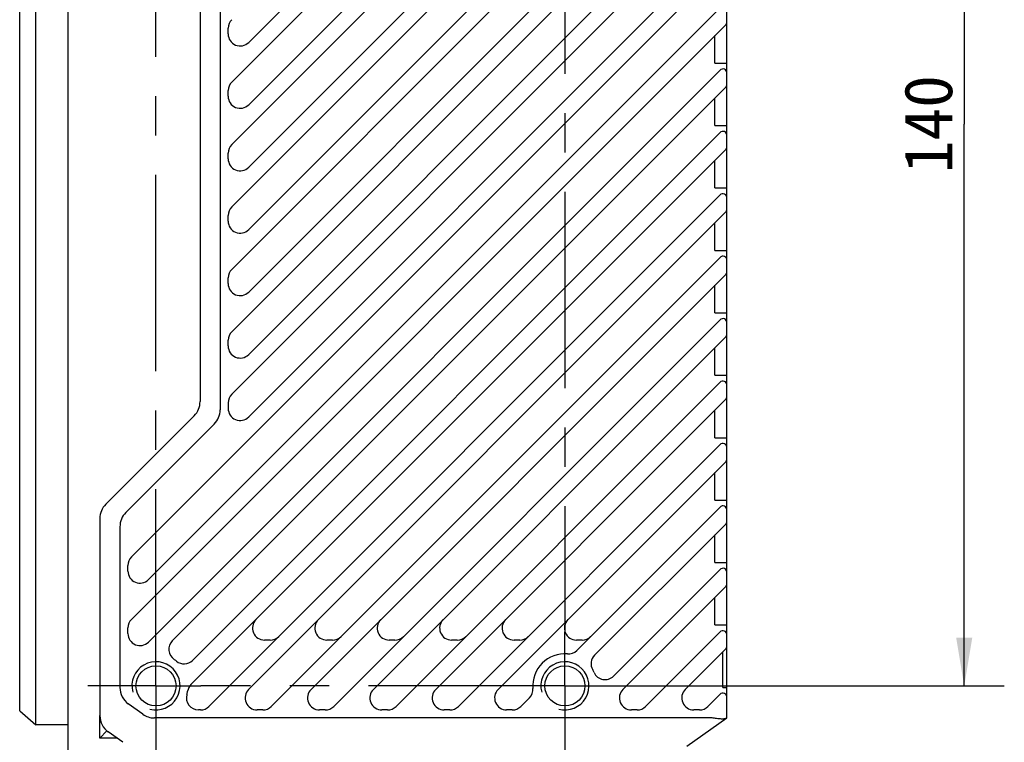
# Model space of a CAD drawing. Header units: millimetres. Extents: x 105 to 512, y 99 to 374.
# Tile 4 of 9: x 297 to 358, y 188 to 233. Entities that reach past the tile are written whole.
import ezdxf
from ezdxf.enums import TextEntityAlignment as Align

# ---------------------------------------------------------------- set-up
doc = ezdxf.new("R2010")
doc.units = ezdxf.units.MM
doc.header["$LTSCALE"] = 32.67
doc.linetypes.add('CENTER', pattern=[0.6, 0.375, -0.075, 0.075, -0.075])
doc.layers.get('0').update_dxf_attribs({"linetype": 'CONTINUOUS'})
for name, color, linetype in [('00_COMPONENTS', 7, 'CONTINUOUS'), ('07_ALL_HOLES', 7, 'CONTINUOUS'), ('51__DRAFT_DIMS', 7, 'CONTINUOUS')]:
    doc.layers.add(name, color=color, linetype=linetype)
doc.styles.get("Standard").update_dxf_attribs({"font": 'simfang.ttf'})
doc.dimstyles.new('DIMSTYLE_5', dxfattribs={"dimtxt": 3, "dimasz": 3, "dimexe": 2.5, "dimexo": 0.5, "dimgap": 0.75, "dimtad": 1, "dimlfac": 2, "dimdsep": 46, "dimtxsty": 'STANDARD', "dimblk": '_FILLED', "dimblk1": '_FILLED', "dimblk2": '_FILLED', "dimcen": 0.09, "dimclrt": 3, "dimazin": 2, "dimtp": 0.5, "dimtm": 0.5, "dimtfac": 1, "dimtofl": 0, "dimtmove": 0, "dimatfit": 3, "dimldrblk": '_FILLED', "dimfxl": 1, "dimtolj": 1, "dimarcsym": 0})

# ---------------------------------------------------------------- blocks, each defined once
blk = doc.blocks.new('_FILLED')
at = {"color": 0, "linetype": 'ByBlock'}
blk.add_solid([(0, 0), (-1, 0.167), (-1, -0.167)], dxfattribs=at)
blk = doc.blocks.new('*D9')
at = {"layer": '51__DRAFT_DIMS', "color": 4}
for p, q in [((331.371, 261.765), (358.273, 261.765)), ((355.773, 261.765), (355.773, 226.765)), ((355.773, 191.765), (355.773, 226.765)), ((331.371, 191.765), (358.273, 191.765))]:
    blk.add_line(p, q, dxfattribs=at)
at = {"layer": '51__DRAFT_DIMS', "color": 4, "xscale": 3, "yscale": 3, "zscale": 3}
for p, rotation in [((355.773, 261.765), 90), ((355.773, 191.765), 270)]:
    blk.add_blockref('_FILLED', p, dxfattribs=dict(at, rotation=rotation))
at = {"layer": '51__DRAFT_DIMS', "color": 3}
blk.add_text('140', height=3, rotation=90, dxfattribs=at).set_placement((355.023, 226.765), align=Align.CENTER)

msp = doc.modelspace()

# ---------------------------------------------------------------- linework, layer by layer
at = {"layer": '00_COMPONENTS', "color": 7}
for p, q in [((299.8708, 348.8811), (299.8708, 104.6483)), ((297.8708, 189.3413), (297.8708, 264.1837)), ((340.9708, 189.7647), (340.9708, 263.7647)), ((296.8708, 190.2073), (296.8708, 263.3177)), ((311.1512, 231.8637), (340.5441, 261.2566)), ((310.0905, 229.3879), (340.8976, 260.195)), ((311.1512, 227.9737), (340.5441, 257.3666)), ((310.0905, 225.4979), (340.8976, 256.305)), ((311.1512, 224.0837), (340.5441, 253.4766)), ((310.0905, 221.6079), (340.8976, 252.415)), ((311.1512, 220.1937), (340.5441, 249.5866)), ((310.0905, 217.7179), (340.8976, 248.525)), ((311.1512, 216.3037), (340.5441, 245.6966)), ((309.3708, 244.5647), (309.3708, 208.9647)), ((310.0905, 213.8279), (340.8976, 244.635)), ((308.1208, 244.0469), (308.1208, 209.4825)), ((311.1512, 212.4137), (340.5441, 241.8066)), ((310.0905, 209.9379), (340.8976, 240.745)), ((311.1512, 208.5237), (340.5441, 237.9166)), ((303.8405, 199.7979), (340.8976, 236.855)), ((304.9012, 198.3837), (340.5441, 234.0266)), ((303.8405, 195.9079), (340.8976, 232.965)), ((309.8708, 232.394), (309.8708, 232.7476)), ((340.2208, 230.5707), (340.2208, 232.2883)), ((340.2208, 230.5707), (340.9708, 230.5707)), ((304.9012, 194.4937), (340.5441, 230.1366)), ((306.3897, 194.5671), (340.8976, 229.075)), ((309.8708, 228.504), (309.8708, 228.8576)), ((340.2208, 226.6807), (340.2208, 228.3983)), ((340.2208, 226.6807), (340.9708, 226.6807)), ((307.6523, 193.3548), (340.5441, 226.2466)), ((307.5526, 191.84), (340.8976, 225.185)), ((309.8708, 224.614), (309.8708, 224.9676)), ((340.2208, 222.7907), (340.2208, 224.5083)), ((308.6718, 190.4844), (340.5441, 222.3566)), ((340.2208, 222.7907), (340.9708, 222.7907)), ((309.8708, 220.724), (309.8708, 221.0776)), ((311.1476, 191.545), (340.8976, 221.295)), ((340.2208, 218.9007), (340.2208, 220.6183)), ((340.2208, 218.9007), (340.9708, 218.9007)), ((312.5618, 190.4844), (340.5441, 218.4666)), ((315.0376, 191.545), (340.8976, 217.405)), ((309.8708, 216.834), (309.8708, 217.1876)), ((340.2208, 215.0107), (340.2208, 216.7283)), ((340.2208, 215.0107), (340.9708, 215.0107)), ((316.4518, 190.4844), (340.5441, 214.5766)), ((309.8708, 212.944), (309.8708, 213.2976)), ((318.9276, 191.545), (340.8976, 213.515)), ((340.2208, 211.1207), (340.2208, 212.8383)), ((320.3418, 190.4844), (340.5441, 210.6866)), ((340.2208, 211.1207), (340.9708, 211.1207)), ((309.8708, 209.4076), (309.8708, 209.054)), ((322.8176, 191.545), (340.8976, 209.625)), ((340.2208, 207.2307), (340.2208, 208.9483)), ((307.7547, 208.5986), (302.237, 203.0808)), ((309.0047, 208.0808), (303.487, 202.563)), ((340.2208, 207.2307), (340.9708, 207.2307)), ((324.2318, 190.4844), (340.5441, 206.7966)), ((326.7076, 191.545), (340.8976, 205.735)), ((340.2208, 203.3407), (340.2208, 205.0583)), ((340.2208, 203.3407), (340.9708, 203.3407)), ((331.6136, 193.9761), (340.5441, 202.9066)), ((301.8708, 202.1969), (301.8708, 189.908)), ((303.1208, 201.6792), (303.1208, 191.658)), ((332.7223, 193.6697), (340.8976, 201.845)), ((340.2208, 199.4507), (340.2208, 201.1683)), ((303.6208, 198.914), (303.6208, 199.2676)), ((333.9031, 192.3757), (340.5441, 199.0166)), ((340.2208, 199.4507), (340.9708, 199.4507)), ((334.4876, 191.545), (340.8976, 197.955)), ((340.2208, 195.5607), (340.2208, 197.2783)), ((303.6208, 195.024), (303.6208, 195.3776)), ((340.2208, 195.5607), (340.9708, 195.5607)), ((335.9018, 190.4844), (340.5441, 195.1266)), ((312.4915, 194.6147), (312.1379, 194.6147)), ((316.3815, 194.6147), (316.0279, 194.6147)), ((320.2715, 194.6147), (319.9179, 194.6147)), ((324.1615, 194.6147), (323.8079, 194.6147)), ((328.0515, 194.6147), (327.6979, 194.6147)), ((331.9415, 194.6147), (331.5879, 194.6147)), ((338.3776, 191.545), (340.8976, 194.065)), ((340.7208, 191.6707), (340.7208, 193.8883)), ((340.7208, 191.6707), (340.9708, 191.6707)), ((328.1218, 190.4844), (328.6594, 191.0219)), ((339.7918, 190.4844), (340.5441, 191.2366)), ((304.5449, 189.9975), (303.6443, 190.6408)), ((296.8708, 190.2073), (297.8708, 189.3413)), ((301.8708, 188.5147), (301.8708, 189.908)), ((339.9708, 189.7647), (305.2712, 189.7647)), ((308.1415, 190.2647), (308.0166, 190.2647)), ((312.0315, 190.2647), (311.6779, 190.2647)), ((315.9215, 190.2647), (315.5679, 190.2647)), ((319.8115, 190.2647), (319.4579, 190.2647)), ((323.7015, 190.2647), (323.3479, 190.2647)), ((327.5915, 190.2647), (327.2379, 190.2647)), ((335.3715, 190.2647), (335.0179, 190.2647)), ((338.4708, 188.0147), (340.9708, 189.7647)), ((339.2615, 190.2647), (338.9079, 190.2647)), ((299.8708, 189.3413), (297.8708, 189.3413)), ((302.9208, 188.5147), (301.8708, 188.5147)), ((303.2949, 188.2475), (302.3943, 188.8908))]:
    msp.add_line(p, q, dxfattribs=at)
at = {"layer": '00_COMPONENTS', "color": 4}
msp.add_line((301.8708, 188.5147), (302.3116, 188.9554), dxfattribs=at)
at = {"layer": '00_COMPONENTS', "color": 7}
for centre in [(305.3708, 191.7647), (330.8708, 191.7647)]:
    msp.add_circle(centre, 1.25, dxfattribs=at)
for centre, radius, start, end in [((310.6208, 232.7476), 0.75, 135, 180), ((340.7208, 233.1418), 0.25, 315, 360), ((310.6208, 232.394), 0.75, 180, 315), ((340.7208, 229.9598), 0.25, 0, 135), ((310.6208, 228.8576), 0.75, 135, 180), ((340.7208, 229.2518), 0.25, 315, 360), ((310.6208, 228.504), 0.75, 180, 315), ((340.7208, 226.0698), 0.25, 0, 135), ((310.6208, 224.9676), 0.75, 135, 180), ((340.7208, 225.3618), 0.25, 315, 360), ((310.6208, 224.614), 0.75, 180, 315), ((340.7208, 222.1798), 0.25, 0, 135), ((310.6208, 221.0776), 0.75, 135, 180), ((340.7208, 221.4718), 0.25, 315, 360), ((310.6208, 220.724), 0.75, 180, 315), ((340.7208, 218.2898), 0.25, 0, 135), ((310.6208, 217.1876), 0.75, 135, 180), ((340.7208, 217.5818), 0.25, 315, 360), ((310.6208, 216.834), 0.75, 180, 315), ((340.7208, 214.3998), 0.25, 0, 135), ((310.6208, 213.2976), 0.75, 135, 180), ((340.7208, 213.6918), 0.25, 315, 360), ((310.6208, 212.944), 0.75, 180, 315), ((340.7208, 210.5098), 0.25, 0, 135), ((306.8708, 209.4825), 1.25, 315, 360), ((310.6208, 209.4076), 0.75, 135, 180), ((340.7208, 209.8018), 0.25, 315, 360), ((308.1208, 208.9647), 1.25, 315, 360), ((310.6208, 209.054), 0.75, 180, 315), ((340.7208, 206.6198), 0.25, 0, 135), ((340.7208, 205.9118), 0.25, 315, 360), ((303.1208, 202.1969), 1.25, 135, 180), ((340.7208, 202.7298), 0.25, 0, 135), ((304.3708, 201.6792), 1.25, 135, 180), ((340.7208, 202.0218), 0.25, 315, 360), ((304.3708, 199.2676), 0.75, 135, 180), ((340.7208, 198.8398), 0.25, 0, 135), ((304.3708, 198.914), 0.75, 180, 315), ((340.7208, 198.1318), 0.25, 315, 360), ((304.3708, 195.3776), 0.75, 135, 180), ((312.1379, 195.3647), 0.75, 135, 270), ((316.0279, 195.3647), 0.75, 135, 270), ((319.9179, 195.3647), 0.75, 135, 270), ((323.8079, 195.3647), 0.75, 135, 270), ((327.6979, 195.3647), 0.75, 135, 270), ((331.5879, 195.3647), 0.75, 135, 270), ((304.3708, 195.024), 0.75, 180, 315), ((312.4915, 195.3647), 0.75, 270, 315), ((316.3815, 195.3647), 0.75, 270, 315), ((320.2715, 195.3647), 0.75, 270, 315), ((324.1615, 195.3647), 0.75, 270, 315), ((328.0515, 195.3647), 0.75, 270, 315), ((331.9415, 195.3647), 0.75, 270, 315), ((340.7208, 194.9498), 0.25, 0, 135), ((306.92, 194.0368), 0.75, 135, 235.712557), ((340.7208, 194.2418), 0.25, 315, 360), ((305.3708, 191.7647), 2, 50.449758, 55.712557), ((330.8708, 191.7647), 2, 85.569738, 184.430262), ((331.0833, 194.5065), 0.75, 265.569738, 315), ((333.2526, 193.1394), 0.75, 135, 209.992084), ((307.1219, 193.8851), 0.75, 230.449758, 315), ((330.8708, 191.7647), 2, 24.521151, 29.992084), ((333.3728, 192.906), 0.75, 204.521151, 315), ((304.371, 191.658), 1.2501, 180.003025, 234.458972), ((308.0829, 191.3097), 0.75, 135, 170.476589), ((328.1291, 191.5523), 0.75, 315, 4.430262), ((308.0166, 191.0147), 0.75, 164.17338, 270), ((305.3708, 191.7647), 2, 344.17338, 350.476589), ((311.6779, 191.0147), 0.75, 135, 270), ((315.5679, 191.0147), 0.75, 135, 270), ((319.4579, 191.0147), 0.75, 135, 270), ((323.3479, 191.0147), 0.75, 135, 270), ((327.2379, 191.0147), 0.75, 135, 270), ((335.0179, 191.0147), 0.75, 135, 270), ((338.9079, 191.0147), 0.75, 135, 270), ((340.7208, 191.0598), 0.25, 0, 135), ((308.1415, 191.0147), 0.75, 270, 315), ((312.0315, 191.0147), 0.75, 270, 315), ((315.9215, 191.0147), 0.75, 270, 315), ((319.8115, 191.0147), 0.75, 270, 315), ((323.7015, 191.0147), 0.75, 270, 315), ((327.5915, 191.0147), 0.75, 270, 315), ((335.3715, 191.0147), 0.75, 270, 315), ((339.2615, 191.0147), 0.75, 270, 315), ((303.1208, 189.908), 1.25, 180, 234.462322), ((305.2715, 191.0148), 1.2501, 234.46349, 269.989485)]:
    msp.add_arc(centre, radius, start, end, dxfattribs=at)
at = {"layer": '00_COMPONENTS', "color": 4}
for centre in [(305.3708, 191.7647), (330.8708, 191.7647)]:
    msp.add_arc(centre, 1.5, 255, 195, dxfattribs=at)
at = {"layer": '00_COMPONENTS', "color": 7}
msp.add_ellipse((339.9708, 188.8897), major_axis=(1, 0), ratio=0.875, start_param=1.420226, end_param=1.5707963, dxfattribs=at)
msp.add_open_spline([(340.9398, 189.743), (340.9258, 189.7332), (340.889, 189.717), (340.8224, 189.7027), (340.7378, 189.6956), (340.637, 189.6961), (340.5221, 189.7038), (340.3483, 189.7227), (340.2135, 189.7425), (340.1208, 189.7548)], degree=3, knots=[0, 0, 0, 0, 0.0616073, 0.143264, 0.2456941, 0.3678961, 0.5076473, 0.6619162, 1, 1, 1, 1], dxfattribs=at)
at = {"layer": '07_ALL_HOLES', "color": 1, "linetype": 'CENTER'}
for p, q in [((330.8708, 261.7647), (330.8708, 195.1238)), ((305.3708, 191.7647), (305.3708, 256.853)), ((330.8708, 191.7647), (330.8708, 195.1238)), ((305.3708, 191.7647), (301.1208, 191.7647)), ((305.3708, 191.7647), (308.1663, 191.7647)), ((305.3708, 191.7647), (305.3708, 187.5147)), ((330.8708, 191.7647), (308.1663, 191.7647)), ((330.8708, 191.7647), (335.1208, 191.7647)), ((330.8708, 191.7647), (330.8708, 187.5147))]:
    msp.add_line(p, q, dxfattribs=at)

# ---------------------------------------------------------------- dimensions: what is measured, and where the dimension line sits
at = {"layer": '51__DRAFT_DIMS', "color": 4}
dim = msp.add_linear_dim(base=(355.7727, 191.7647), p1=(330.8708, 261.7647), p2=(330.8708, 191.7647), angle=270, dimstyle='DIMSTYLE_5', dxfattribs=at)
dim.commit()
dim.dimension.update_dxf_attribs({"geometry": '*D9', "text_midpoint": (355.7727, 226.876), "dimtype": 160})

doc.saveas('drawing.dxf')
